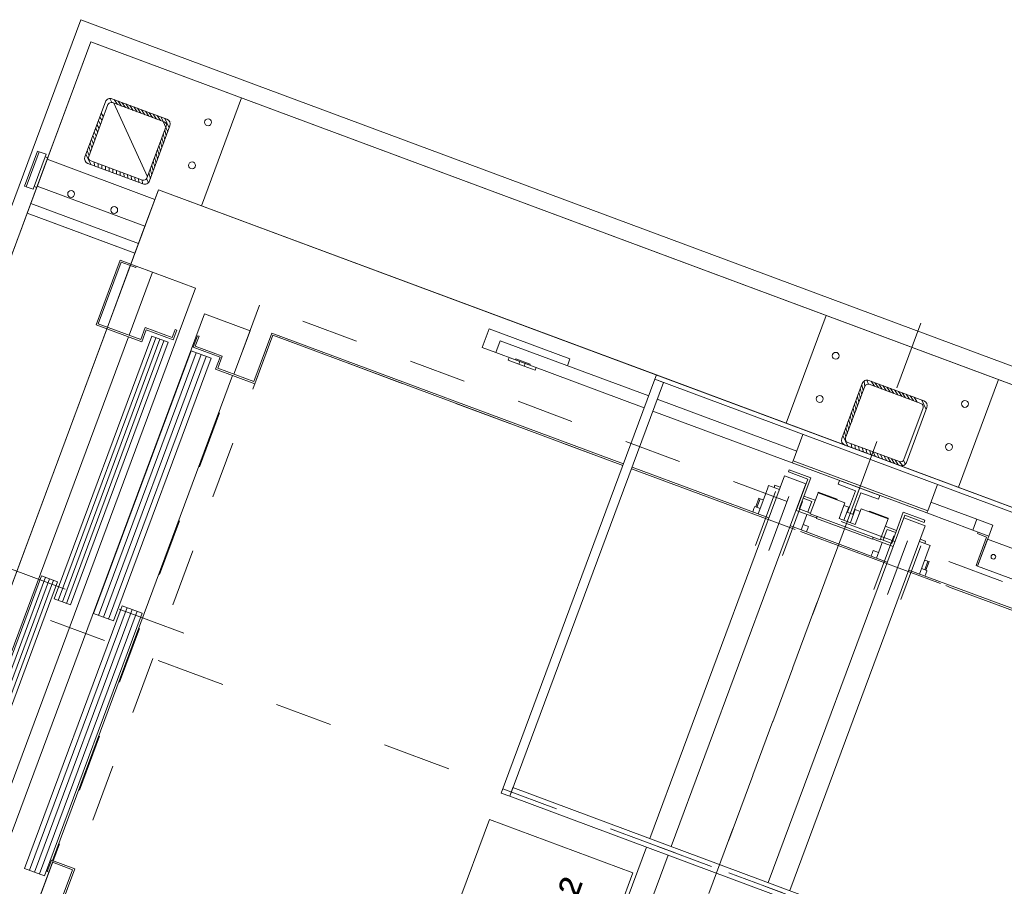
# Model space of a CAD drawing. Extents: x 5470850 to 5471103, y 5921888 to 5922012.
# Tile 40 of 44: x 5471055.25 to 5471056.97, y 5921915.31 to 5921916.82. Entities that reach past the tile are written whole.
import ezdxf

# ---------------------------------------------------------------- set-up
doc = ezdxf.new("R2010")
doc.units = 0
for name, pattern in [('ACAD_ISO04W100', [30, 24, -3, 0, -3]), ('AM_ISO02W050', [7.5, 6, -1.5]), ('AM_ISO08W050', [18, 12, -1.5, 3, -1.5])]:
    doc.linetypes.add(name, pattern=pattern)
doc.layers.get('0').update_dxf_attribs({"linetype": 'CONTINUOUS', "lineweight": 13})
for name, color, linetype, lineweight in [('AM_0', 7, 'CONTINUOUS', 50), ('LDCar-AM_0', 7, 'CONTINUOUS', 50), ('LDCar-AM_7', 4, 'AM_ISO08W050', 25), ('LDCar-AM_8', 1, 'CONTINUOUS', 25), ('LDCarFrame-AM_0', 7, 'CONTINUOUS', 50), ('LDCarFrame-AM_3', 6, 'AM_ISO02W050', 25), ('LDElectricalComponents-AM_0', 7, 'CONTINUOUS', 50), ('LDForces-AM_0', 7, 'CONTINUOUS', 50), ('LDGear-AM_0', 7, 'CONTINUOUS', 50), ('LDGear-AM_7', 4, 'AM_ISO08W050', 25), ('LDGuides-AM_0', 7, 'CONTINUOUS', 50), ('LDHallButton-AM_0', 7, 'CONTINUOUS', 50), ('LDRailBrackets-AM_0', 7, 'CONTINUOUS', 50), ('LDShaft-AM_0', 7, 'CONTINUOUS', 50), ('LDShaft-AM_7', 4, 'AM_ISO08W050', 25)]:
    doc.layers.add(name, color=color, linetype=linetype, lineweight=lineweight)
doc.styles.add('LD', font='ARIALUNI.TTF')

# ---------------------------------------------------------------- blocks, each defined once
blk = doc.blocks.new('zw$F2F8')
at = {"lineweight": 0}
h = blk.add_hatch(dxfattribs=at)
h.set_pattern_fill('HYPECUTREGION', color=0, scale=0.4999999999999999, angle=269.9999999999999, style=0, pattern_type=2)
h.set_pattern_definition([(224.9999999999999, (334.603640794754, -183.4998518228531), (-0.3535533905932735, 0.3535533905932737), [])])
h.paths.add_polyline_path([(362.2250211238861, 27.40014833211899), (362.2250211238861, 37.60014832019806, -0.414213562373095), (363.125020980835, 38.50014823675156), (373.3250210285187, 38.50014823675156, -0.414213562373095), (374.2250211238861, 37.60014832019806), (374.2250211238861, 27.40014827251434, -0.414213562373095), (373.3250209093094, 26.50014823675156), (363.1250208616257, 26.50014817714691, -0.414213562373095)], flags=0)
h.paths.add_polyline_path([(362.825021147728, 37.30014836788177), (362.8250210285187, 27.70014828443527, 0.414213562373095), (363.425020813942, 27.10014826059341), (373.0250209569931, 27.1001483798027, 0.414213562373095), (373.6250211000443, 27.70014834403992), (373.6250211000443, 37.30014830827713, 0.414213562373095), (373.0250210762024, 37.90014809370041), (363.4250211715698, 37.9001482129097, 0.414213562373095)], flags=0)
h = blk.add_hatch(dxfattribs=at)
h.set_pattern_fill('HYPECUTREGION', color=0, scale=0.4999999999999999, angle=269.9999999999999, style=0, pattern_type=2)
h.set_pattern_definition([(224.9999999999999, (334.603640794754, -324.0927804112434), (-0.3535533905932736, 0.3535533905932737), [])])
h.paths.add_polyline_path([(362.2250208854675, -113.192780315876), (362.2250211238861, -102.9927803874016, -0.414213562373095), (363.125020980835, -102.0927802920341), (373.3250210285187, -102.0927802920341, -0.414213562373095), (374.2250211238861, -102.9927802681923), (374.2250211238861, -113.192780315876, -0.414213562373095), (373.3250210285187, -114.0927802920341), (363.1250211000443, -114.0927802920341, -0.414213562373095)], flags=0)
h.paths.add_polyline_path([(362.825021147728, -103.2927803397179), (362.8250210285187, -112.8927803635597, 0.414213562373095), (363.4250210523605, -113.4927803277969), (373.0250209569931, -113.4927804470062, 0.414213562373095), (373.6250211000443, -112.8927803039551), (373.6250211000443, -103.2927803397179, 0.414213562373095), (373.0250210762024, -102.6927803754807), (363.4250209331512, -102.692780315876, 0.414213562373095)], flags=0)
at = {"color": 0, "linetype": 'Continuous', "lineweight": 0, "ltscale": 0.25}
for p, q in [((352.2250207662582, 24.50014811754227), (352.2250210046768, 44.5001482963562)), ((363.125020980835, 38.50014823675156), (373.3250210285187, 38.50014823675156)), ((373.0250211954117, 37.90014809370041), (363.4250210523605, 37.9001482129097)), ((362.2250211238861, 37.60014832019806), (362.2250211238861, 27.40014833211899)), ((362.825021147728, 37.30014836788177), (362.825021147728, 27.70014822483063)), ((373.625020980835, 27.70014810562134), (373.6250211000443, 37.30014830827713)), ((374.2250210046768, 37.60014814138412), (374.2250210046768, 27.40014833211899)), ((373.3250209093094, 26.50014823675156), (363.1250208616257, 26.50014817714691)), ((363.4250211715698, 27.10014796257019), (373.0250210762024, 27.10014802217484)), ((382.2250208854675, 16.50014835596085), (362.2250211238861, 16.50014835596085)), ((382.2250211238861, -92.0927803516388), (362.2250211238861, -92.09278053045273)), ((363.125020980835, -102.0927802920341), (373.3250210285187, -102.0927803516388)), ((373.0250211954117, -102.6927802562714), (363.4250211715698, -102.692780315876)), ((362.2250211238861, -102.9927802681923), (362.2250211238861, -113.1927802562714)), ((362.8250210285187, -103.2927802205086), (362.8250210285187, -112.8927803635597)), ((373.6250211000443, -112.8927803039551), (373.625020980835, -103.2927802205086)), ((374.2250208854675, -102.9927803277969), (374.2250207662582, -113.1927803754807)), ((373.3250210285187, -114.0927802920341), (363.1250211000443, -114.0927802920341)), ((363.4250210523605, -113.4927804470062), (373.0250211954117, -113.4927803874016)), ((382.2250211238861, -124.0927803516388), (362.2250210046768, -124.0927803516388))]:
    blk.add_line(p, q, dxfattribs=at)
at = {"color": 0, "linetype": 'ACAD_ISO04W100', "lineweight": 0, "ltscale": 0.25}
for p, q in [((374.2250210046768, 26.50014823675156), (374.2250210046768, 26.50014823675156)), ((374.2250211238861, -114.0927801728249), (374.2250211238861, -114.0927801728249))]:
    blk.add_line(p, q, dxfattribs=at)
at = {"color": 0, "lineweight": 0}
for points in [[(105.2250211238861, 47.50014799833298), (385.2250211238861, 47.50014817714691), (385.2250211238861, -263.4998518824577), (105.2250211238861, -263.4998519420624)], [(108.2250211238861, 44.50014805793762), (382.2250211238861, 44.50014799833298), (382.2250211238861, -260.4998517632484), (108.2250210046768, -260.4998519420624)], [(172.2250210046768, 44.50014811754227), (382.2250211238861, 44.50014799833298), (382.2250211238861, -260.4998517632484), (172.2250208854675, -260.4998518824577)], [(192.2250210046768, -240.4998518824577), (362.2250208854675, -240.4998518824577), (362.2250211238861, 24.50014811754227), (192.2250208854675, 24.50014811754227)]]:
    blk.add_lwpolyline(points, close=True, dxfattribs=at)
for centre, radius in [((356.2250208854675, 38.50014823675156), 0.5999999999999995), ((356.2250210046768, 30.50014817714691), 0.5999999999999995), ((368.2250211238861, 20.50014817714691), 0.5999999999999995), ((376.2250212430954, 20.50014841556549), 0.5999999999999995), ((368.2250211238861, -96.09278029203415), 0.6), ((376.2250213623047, -96.09278047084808), 0.6), ((368.2250212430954, -120.0927802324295), 0.6), ((376.2250211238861, -120.0927802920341), 0.6)]:
    blk.add_circle(centre, radius, dxfattribs=at)
at = {"color": 0, "linetype": 'Continuous', "lineweight": 0, "ltscale": 0.25}
for centre, radius, start, end in [((363.125020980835, 37.60014826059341), 0.8999999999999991, 90.00000314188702, 180.0000031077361), ((373.3250210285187, 37.60014826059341), 0.8999999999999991, 3.107736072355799e-06, 90.00000314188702), ((363.125020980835, 27.40014815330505), 0.8999999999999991, 180.0000031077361, 270.000003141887), ((373.3250210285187, 27.4001482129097), 0.8999999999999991, 270.000003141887, 3.107736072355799e-06), ((363.1250211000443, -102.9927803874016), 0.8999999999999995, 90.00000314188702, 180.0000031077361), ((373.325021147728, -102.9927803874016), 0.8999999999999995, 3.107736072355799e-06, 90.00000314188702), ((363.1250208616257, -113.1927804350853), 0.8999999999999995, 180.0000031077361, 270.000003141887), ((373.3250209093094, -113.1927804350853), 0.8999999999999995, 270.000003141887, 3.107736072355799e-06)]:
    blk.add_arc(centre, radius, start, end, dxfattribs=at)
at = {"color": 0, "linetype": 'Continuous', "lineweight": 0, "ltscale": 0.25, "extrusion": (-1.766963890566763e-13, 3.789561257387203e-14, -1)}
blk.add_arc((-363.4250210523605, 37.30014836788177), 0.5999999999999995, 359.9999968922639, 89.999996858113, dxfattribs=at)
at = {"color": 0, "linetype": 'Continuous', "lineweight": 0, "ltscale": 0.25, "extrusion": (1.51360405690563e-13, 6.278750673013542e-14, -1)}
blk.add_arc((-373.0250209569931, 37.30014830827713), 0.5999999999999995, 89.999996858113, 179.9999968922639, dxfattribs=at)
at = {"color": 0, "linetype": 'Continuous', "lineweight": 0, "ltscale": 0.25, "extrusion": (-6.300955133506e-14, -1.515824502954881e-13, -1)}
blk.add_arc((-363.4250210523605, 27.70014828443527), 0.5999999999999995, 269.999996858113, 359.9999968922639, dxfattribs=at)
at = {"color": 0, "linetype": 'Continuous', "lineweight": 0, "ltscale": 0.25, "extrusion": (1.51360405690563e-13, -6.2787506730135e-14, -1)}
blk.add_arc((-373.0250210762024, 27.70014828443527), 0.5999999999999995, 179.9999968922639, 269.999996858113, dxfattribs=at)
at = {"color": 0, "linetype": 'Continuous', "lineweight": 0, "ltscale": 0.25, "extrusion": (-1.766963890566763e-13, 3.789561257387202e-14, -1)}
blk.add_arc((-363.4250209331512, -103.2927802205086), 0.6, 359.9999968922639, 89.999996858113, dxfattribs=at)
at = {"color": 0, "linetype": 'Continuous', "lineweight": 0, "ltscale": 0.25, "extrusion": (1.51360405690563e-13, 6.278750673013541e-14, -1)}
blk.add_arc((-373.0250210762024, -103.2927803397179), 0.6, 89.999996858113, 179.9999968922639, dxfattribs=at)
at = {"color": 0, "linetype": 'Continuous', "lineweight": 0, "ltscale": 0.25, "extrusion": (-6.300955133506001e-14, -1.515824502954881e-13, -1)}
blk.add_arc((-363.4250210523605, -112.8927803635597), 0.6, 269.999996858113, 359.9999968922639, dxfattribs=at)
at = {"color": 0, "linetype": 'Continuous', "lineweight": 0, "ltscale": 0.25, "extrusion": (1.513604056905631e-13, -6.278750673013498e-14, -1)}
blk.add_arc((-373.0250210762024, -112.8927804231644), 0.6, 179.9999968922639, 269.999996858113, dxfattribs=at)
at = {"layer": 'AM_0', "color": 0, "lineweight": 0}
for p, q in [((359.625020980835, -37.89985179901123), (356.125020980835, -37.89985185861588)), ((356.125020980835, -37.89985185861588), (356.125020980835, -40.39985185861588)), ((359.625020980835, -52.89985185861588), (359.625020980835, -37.89985179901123)), ((358.3250209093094, -40.39985185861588), (356.125020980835, -40.39985185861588)), ((356.125020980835, -40.39985185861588), (356.125020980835, -44.07485181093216)), ((358.3250210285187, -67.99985188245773), (358.3250209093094, -40.39985185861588)), ((356.125020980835, -42.89985185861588), (355.625020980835, -42.89985185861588)), ((355.625020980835, -42.89985185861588), (355.625020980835, -44.89985185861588)), ((356.1250208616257, -44.89985185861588), (356.125020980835, -42.89985185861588)), ((356.3250210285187, -44.07485181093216), (356.125020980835, -44.07485181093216)), ((356.125020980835, -44.07485181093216), (356.125020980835, -46.7248517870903)), ((356.3250209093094, -46.7248517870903), (356.3250210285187, -44.07485181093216)), ((356.1250208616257, -44.89985185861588), (355.625020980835, -44.89985185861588)), ((355.625020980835, -44.89985185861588), (355.625020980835, -45.89985179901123)), ((355.625020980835, -45.89985179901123), (356.125020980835, -45.89985185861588)), ((355.625020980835, -45.89985179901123), (355.625020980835, -47.89985185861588)), ((356.125020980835, -45.89985185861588), (356.1250208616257, -44.89985185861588)), ((356.125020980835, -47.89985179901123), (356.125020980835, -45.89985185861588)), ((355.625020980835, -47.89985185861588), (356.125020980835, -47.89985179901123)), ((356.125020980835, -46.7248517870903), (356.125020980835, -67.99985182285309)), ((356.125020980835, -46.7248517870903), (356.3250209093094, -46.7248517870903)), ((358.3250209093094, -52.89985191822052), (359.625020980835, -52.89985185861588)), ((356.125020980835, -69.59985190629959), (356.125020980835, -95.49985176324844)), ((358.3250210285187, -95.49985182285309), (358.3250210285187, -69.59985184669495))]:
    blk.add_line(p, q, dxfattribs=at)
at = {"layer": 'LDCar-AM_0', "color": 0, "lineweight": 0}
for p, q in [((336.4250209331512, 26.50014811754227), (336.4250209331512, 18.00014817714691)), ((348.4250209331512, 26.50014811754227), (336.4250209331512, 26.50014811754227)), ((336.7250208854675, 18.30014818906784), (336.7250208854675, 26.20014810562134)), ((336.7250208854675, 26.20014810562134), (348.125020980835, 26.20014804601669)), ((348.125020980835, 26.20014804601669), (348.125020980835, 23.50014811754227)), ((348.4250209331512, 23.50014811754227), (348.4250209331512, 26.50014811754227)), ((348.125020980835, 23.50014811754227), (348.4250209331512, 23.50014811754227)), ((348.4250209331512, 20.50014811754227), (348.4250209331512, 23.50014811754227)), ((336.4250209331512, 20.50014811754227), (201.4250210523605, 20.50014817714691)), ((292.1700209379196, 20.20014810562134), (243.4300210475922, 20.20014816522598)), ((246.4250209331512, 20.50014811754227), (336.4250209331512, 20.50014811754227)), ((292.1700209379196, 17.20014816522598), (292.1700209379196, 20.20014810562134)), ((348.4250209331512, 20.50014811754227), (336.7250208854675, 20.50014811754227)), ((336.7250208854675, 20.50014811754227), (348.4250209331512, 20.50014811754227)), ((348.4250209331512, 12.50014811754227), (348.4250209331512, 20.50014811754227)), ((243.4300209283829, 17.20014816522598), (292.1700209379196, 17.20014816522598)), ((336.4250209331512, 18.00014817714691), (338.625020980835, 18.00014811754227)), ((338.9250209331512, 18.3001481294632), (336.7250208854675, 18.30014818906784)), ((338.625020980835, 18.00014811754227), (338.625020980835, 13.00014817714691)), ((338.9250209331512, 13.30014818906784), (338.9250209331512, 18.3001481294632)), ((337.9200209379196, 16.70014810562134), (289.1800208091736, 16.70014816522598)), ((289.1800208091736, 16.70014816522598), (289.1800210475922, 13.70014810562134)), ((337.9200209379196, 13.70014816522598), (337.9200209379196, 16.70014810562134)), ((201.4250209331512, 12.50014811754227), (348.4250209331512, 12.50014811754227)), ((289.1800210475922, 13.70014810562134), (337.9200209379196, 13.70014816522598)), ((338.625020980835, 13.00014817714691), (340.4250209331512, 13.00014817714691)), ((340.4250209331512, 13.30014818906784), (338.9250209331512, 13.30014818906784)), ((340.4250209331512, 13.00014817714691), (340.4250209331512, 13.30014818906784)), ((344.7750209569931, 9.500148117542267), (196.8250209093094, 9.500148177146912)), ((337.9200210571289, 9.400148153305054), (289.1800209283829, 9.400148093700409)), ((289.1800209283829, 9.400148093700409), (289.1800210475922, 5.700148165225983)), ((337.9200209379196, 5.700148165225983), (337.9200210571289, 9.400148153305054)), ((340.7750209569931, 9.30014818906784), (338.625020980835, 9.300148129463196)), ((338.625020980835, 9.300148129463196), (338.625020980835, 4.300148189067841)), ((338.9250209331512, 9.000148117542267), (340.7750209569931, 9.000148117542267)), ((338.9250209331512, 4.000148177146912), (338.9250209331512, 9.000148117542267)), ((340.7750209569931, 9.000148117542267), (340.7750209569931, 9.30014818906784)), ((344.7750208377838, 1.000148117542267), (344.7750209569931, 9.500148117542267)), ((292.1700209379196, 5.200148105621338), (243.4300210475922, 5.200148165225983)), ((243.4300210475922, 5.200148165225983), (243.4300210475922, 1.500148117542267)), ((289.1800210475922, 5.700148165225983), (337.9200209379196, 5.700148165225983)), ((292.1700209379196, 1.500148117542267), (292.1700209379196, 5.200148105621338)), ((338.625020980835, 4.300148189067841), (336.4250209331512, 4.300148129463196)), ((336.4250209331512, 4.300148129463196), (336.4250209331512, -2.999851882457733)), ((336.7250210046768, 4.000148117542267), (338.9250209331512, 4.000148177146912)), ((336.7250208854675, -2.699851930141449), (336.7250210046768, 4.000148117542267)), ((196.8250210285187, 1.000148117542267), (244.2750209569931, 1.000148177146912)), ((243.4300210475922, 1.500148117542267), (292.1700209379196, 1.500148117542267)), ((246.4250209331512, 1.300148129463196), (244.2750209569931, 1.300148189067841)), ((244.2750209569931, 1.300148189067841), (244.2750209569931, 1.000148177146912)), ((244.2750209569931, 1.000148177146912), (246.1250208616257, 1.000148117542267)), ((246.1250208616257, 1.000148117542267), (246.125020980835, -2.699851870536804)), ((246.4250210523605, -2.999851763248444), (246.4250209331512, 1.300148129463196)), ((336.4250209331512, 1.150148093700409), (246.4250209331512, 1.150148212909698)), ((336.7250208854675, 1.000148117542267), (344.7750208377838, 1.000148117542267)), ((246.125020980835, -2.699851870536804), (225.1250208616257, -2.699851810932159)), ((225.4250209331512, -2.999851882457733), (246.4250210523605, -2.999851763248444)), ((336.4250209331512, -2.999851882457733), (345.4250209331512, -2.999851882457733)), ((345.7250210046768, -2.699851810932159), (336.7250208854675, -2.699851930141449)), ((345.4250209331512, -2.999851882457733), (345.4250209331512, -67.99985188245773)), ((345.7250210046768, -67.99985188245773), (345.7250210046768, -2.699851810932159)), ((345.4250210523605, -69.59985190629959), (345.4250209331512, -86.99985182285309)), ((345.7250208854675, -94.99985188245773), (345.7250208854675, -69.59985190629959)), ((345.7250210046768, -116.9998518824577), (345.7250210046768, -98.99985188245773)), ((345.7250208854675, -213.299851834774), (345.7250210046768, -120.9998518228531)), ((345.4250209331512, -128.9998518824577), (345.4250209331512, -212.9998518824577))]:
    blk.add_line(p, q, dxfattribs=at)
at = {"layer": 'LDCar-AM_7', "color": 0, "lineweight": 0}
blk.add_line((291.4250210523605, -6.499851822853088), (291.4250209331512, 31.00014811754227), dxfattribs=at)
at = {"layer": 'LDCar-AM_8', "color": 0, "lineweight": 0}
for p, q in [((292.1750209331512, 19.45014816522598), (243.4250209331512, 19.45014816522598)), ((292.1750209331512, 18.70014816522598), (243.4250209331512, 18.70014816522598)), ((292.1750209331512, 17.95014822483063), (243.4250209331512, 17.95014816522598)), ((337.9250209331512, 15.95014816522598), (289.1750209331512, 15.95014816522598)), ((337.9250209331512, 15.20014816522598), (289.1750209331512, 15.20014816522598)), ((337.9250209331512, 14.45014822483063), (289.1750209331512, 14.45014816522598)), ((337.9250209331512, 8.475148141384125), (289.1750209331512, 8.475148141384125)), ((337.9250210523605, 7.550148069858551), (289.1750209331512, 7.550148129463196)), ((337.9250209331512, 6.625148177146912), (289.1750209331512, 6.625148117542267)), ((292.1750209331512, 4.275148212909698), (243.4250209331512, 4.275148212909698)), ((292.1750210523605, 3.350148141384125), (243.4250209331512, 3.350148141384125)), ((292.1750209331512, 2.425148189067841), (243.4250209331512, 2.425148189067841))]:
    blk.add_line(p, q, dxfattribs=at)
at = {"layer": 'LDCarFrame-AM_0', "color": 0, "lineweight": 0}
for p, q in [((351.4250209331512, -93.99985188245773), (351.0250209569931, -93.99985188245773)), ((351.4250210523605, -94.99985182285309), (351.4250209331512, -93.99985188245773)), ((284.625020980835, -94.99985194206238), (218.1193609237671, -94.99985188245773)), ((353.5250209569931, -94.99985182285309), (286.2250208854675, -94.99985182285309)), ((353.5250209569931, -98.99985188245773), (353.5250209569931, -94.99985182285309)), ((354.8250210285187, -95.39985185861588), (354.4250210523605, -95.39985191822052)), ((354.4250210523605, -95.39985191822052), (354.4250209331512, -98.99985188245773)), ((354.8250210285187, -99.39985185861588), (354.8250210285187, -95.39985185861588)), ((218.1193609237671, -98.99985188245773), (284.625020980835, -98.99985182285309)), ((286.2250208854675, -98.99985188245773), (353.5250209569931, -98.99985188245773)), ((354.4250209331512, -98.99985188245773), (348.625020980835, -98.99985188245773)), ((348.625020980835, -98.99985188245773), (348.625020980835, -102.799851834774)), ((349.0250210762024, -99.39985185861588), (354.8250210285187, -99.39985185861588)), ((349.0250209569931, -101.4998518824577), (349.0250210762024, -99.39985185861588)), ((351.4250209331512, -101.4998518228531), (351.4250209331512, -99.39985185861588)), ((348.9250209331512, -102.799851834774), (348.5250208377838, -102.799851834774)), ((348.5250208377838, -102.799851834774), (348.5250209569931, -113.1998518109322)), ((348.9250209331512, -101.4998518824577), (348.9250210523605, -114.4998518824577)), ((352.8250210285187, -101.4998518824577), (348.9250209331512, -101.4998518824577)), ((352.8250210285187, -106.4998518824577), (352.8250210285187, -101.4998518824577)), ((352.9250210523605, -101.4998518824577), (352.8250210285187, -101.4998518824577)), ((352.9250209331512, -104.9998518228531), (352.9250210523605, -101.4998518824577)), ((352.8250209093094, -104.9998518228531), (352.9250209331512, -104.9998518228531)), ((349.9250209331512, -109.4998518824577), (349.9250209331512, -106.4998518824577)), ((349.9250209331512, -106.4998518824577), (352.8250210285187, -106.4998518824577)), ((352.3250210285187, -106.4998518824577), (349.9250209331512, -106.4998518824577)), ((349.9250209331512, -107.3998518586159), (352.3250210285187, -107.3998518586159)), ((351.4250209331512, -108.5998518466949), (351.4250210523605, -107.3998518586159)), ((352.3250210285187, -107.3998518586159), (352.3250210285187, -106.4998518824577)), ((352.3250210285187, -108.5998519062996), (349.9250209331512, -108.5998519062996)), ((352.8250210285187, -109.4998518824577), (349.9250209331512, -109.4998518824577)), ((349.9250209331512, -109.4998518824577), (352.3250209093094, -109.4998518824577)), ((352.3250209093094, -109.4998518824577), (352.3250210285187, -108.5998519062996)), ((352.8250209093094, -114.4998518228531), (352.8250210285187, -109.4998518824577)), ((352.9250210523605, -110.9998518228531), (352.8250210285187, -110.9998518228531)), ((352.9250209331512, -114.4998518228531), (352.9250210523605, -110.9998518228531)), ((348.5250209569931, -113.1998518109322), (348.9250209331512, -113.1998518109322)), ((348.625020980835, -113.1998518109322), (348.625020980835, -116.9998518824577)), ((348.9250210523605, -114.4998518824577), (352.8250209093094, -114.4998518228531)), ((349.0250209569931, -116.5998519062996), (349.0250209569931, -114.4998518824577)), ((351.4250210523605, -116.5998519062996), (351.4250209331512, -114.4998518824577)), ((352.8250209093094, -114.4998518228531), (352.9250209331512, -114.4998518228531)), ((353.9250209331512, -116.9998518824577), (286.2250208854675, -116.9998518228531)), ((348.625020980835, -116.9998518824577), (354.4250210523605, -116.9998518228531)), ((354.8250209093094, -116.5998517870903), (349.0250209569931, -116.5998519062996)), ((353.9250209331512, -120.9998518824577), (353.9250209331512, -116.9998518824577)), ((354.4250210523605, -116.9998518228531), (354.4250209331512, -120.5998519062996)), ((354.8250210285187, -120.5998518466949), (354.8250209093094, -116.5998517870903)), ((286.2250210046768, -120.9998518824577), (353.9250209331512, -120.9998518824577)), ((351.4250209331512, -121.9998518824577), (351.4250209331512, -120.9998518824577)), ((354.4250209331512, -120.5998519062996), (354.8250210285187, -120.5998518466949)), ((356.1250208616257, -120.4998518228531), (356.125020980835, -128.9998518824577)), ((358.125020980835, -128.9998518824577), (358.125020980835, -120.4998518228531)), ((351.0250209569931, -121.9998518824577), (351.4250209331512, -121.9998518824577)), ((356.125020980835, -129.9998518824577), (355.8250210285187, -129.9998517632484)), ((355.8250210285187, -129.9998517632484), (355.8250210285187, -131.6998518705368)), ((356.125020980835, -128.9998518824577), (358.125020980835, -128.9998518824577)), ((358.125020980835, -128.9998518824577), (356.125020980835, -128.9998518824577)), ((356.125020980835, -128.9998518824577), (356.1250208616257, -131.9998518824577)), ((356.1250208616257, -131.9998518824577), (356.125020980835, -129.9998518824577)), ((358.1250208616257, -131.9998518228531), (358.125020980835, -128.9998518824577)), ((355.8250210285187, -131.6998518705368), (350.5250209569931, -131.6998518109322)), ((350.5250209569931, -131.6998518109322), (350.5250209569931, -131.9998518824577)), ((350.5250209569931, -131.9998518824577), (356.1250208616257, -131.9998518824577)), ((355.5250208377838, -131.9998518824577), (350.5250209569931, -131.9998518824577)), ((350.5250209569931, -131.9998518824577), (350.5250209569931, -164.9998518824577)), ((355.5250210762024, -164.9998518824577), (355.5250208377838, -131.9998518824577)), ((356.1250208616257, -131.9998518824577), (358.1250208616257, -131.9998518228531))]:
    blk.add_line(p, q, dxfattribs=at)
at = {"layer": 'LDCarFrame-AM_3', "color": 0, "lineweight": 0}
for p, q in [((349.5250209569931, 1.000148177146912), (221.3250210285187, 1.000148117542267)), ((349.5250209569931, 1.000148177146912), (221.3250210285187, 1.000148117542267)), ((349.5250209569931, 1.000148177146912), (221.3250210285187, 1.000148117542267)), ((349.5250209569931, 1.000148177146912), (221.3250210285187, 1.000148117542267)), ((349.5250209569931, -216.9998518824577), (349.5250209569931, 1.000148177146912)), ((349.5250209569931, -216.9998518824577), (349.5250209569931, 1.000148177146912)), ((349.5250209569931, -216.9998518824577), (349.5250209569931, 1.000148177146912)), ((349.5250209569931, -216.9998518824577), (349.5250209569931, 1.000148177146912)), ((345.4250209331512, -2.999851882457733), (225.4250209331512, -2.999851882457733)), ((345.4250209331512, -86.99985182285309), (345.4250209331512, -2.999851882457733)), ((345.4250209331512, -212.9998518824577), (345.4250209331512, -128.9998518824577))]:
    blk.add_line(p, q, dxfattribs=at)
at = {"layer": 'LDElectricalComponents-AM_0', "color": 0, "lineweight": 0}
for p, q in [((361.4250209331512, -67.99985188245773), (284.6250208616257, -67.99985188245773)), ((284.6250208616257, -67.99985188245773), (284.625020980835, -69.5998517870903)), ((361.4250209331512, -69.5998517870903), (361.4250209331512, -67.99985188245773)), ((362.2250210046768, -67.99985182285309), (361.4250209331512, -67.99985188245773)), ((361.4250209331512, -67.99985188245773), (361.4250209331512, -147.9998518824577)), ((362.2250210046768, -147.9998518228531), (362.2250210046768, -67.99985182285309)), ((284.625020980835, -69.5998517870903), (361.4250209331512, -69.5998517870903)), ((286.2250210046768, -69.5998517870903), (284.625020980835, -69.5998517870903)), ((284.625020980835, -69.5998517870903), (284.625020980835, -240.4998518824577)), ((286.2250210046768, -240.4998518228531), (286.2250210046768, -69.5998517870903))]:
    blk.add_line(p, q, dxfattribs=at)
at = {"layer": 'LDForces-AM_0', "color": 0, "lineweight": 0}
for p, q in [((352.8719475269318, -133.6303000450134), (352.7421782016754, -133.71700912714)), ((353.0250209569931, -133.5998519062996), (352.8719475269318, -133.6303000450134)), ((353.1780943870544, -133.6302999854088), (353.0250209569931, -133.5998519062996)), ((353.3078635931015, -133.71700912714), (353.1780943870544, -133.6302999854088)), ((352.6554690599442, -133.8467784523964), (352.625020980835, -133.9998518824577)), ((352.625020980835, -133.9998518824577), (352.6554691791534, -134.1529252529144)), ((352.7421782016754, -133.71700912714), (352.6554690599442, -133.8467784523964)), ((352.6554691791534, -134.1529252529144), (352.7421782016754, -134.2826945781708)), ((352.7421782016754, -134.2826945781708), (352.8719475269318, -134.3694036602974)), ((352.8719475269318, -134.3694036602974), (353.0250209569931, -134.3998518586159)), ((353.0250209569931, -134.3998518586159), (353.1780943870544, -134.3694036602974)), ((353.1780943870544, -134.3694036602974), (353.3078637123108, -134.2826945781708)), ((353.3945728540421, -133.8467784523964), (353.3078635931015, -133.71700912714)), ((353.3078637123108, -134.2826945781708), (353.3945728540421, -134.1529252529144)), ((353.4250209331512, -133.9998518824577), (353.3945728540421, -133.8467784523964)), ((353.3945728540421, -134.1529252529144), (353.4250209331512, -133.9998518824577))]:
    blk.add_line(p, q, dxfattribs=at)
at = {"layer": 'LDGear-AM_0', "color": 0, "lineweight": 0}
for p, q in [((345.922509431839, -91.99985188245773), (345.7250208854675, -91.99985188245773)), ((346.3442597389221, -91.99985188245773), (345.922509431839, -91.99985188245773)), ((346.6260644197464, -91.99985188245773), (346.3442597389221, -91.99985188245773)), ((346.7250208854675, -91.99985188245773), (346.6260644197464, -91.99985188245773)), ((346.7250208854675, -92.99985188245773), (346.7250208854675, -91.99985188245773)), ((348.3250209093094, -92.19985193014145), (346.7250210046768, -92.19985181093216)), ((346.7250210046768, -92.39985185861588), (348.3250209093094, -92.39985185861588)), ((348.3250209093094, -92.39985185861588), (346.7250210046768, -92.39985185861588)), ((348.3250209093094, -92.39985185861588), (348.3250209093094, -92.19985193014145)), ((348.3250209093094, -92.99985188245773), (348.3250209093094, -92.39985185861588)), ((347.5680482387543, -92.99985182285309), (345.7250208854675, -92.99985182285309)), ((349.3848189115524, -92.99985188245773), (347.5680482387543, -92.99985182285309)), ((350.5987462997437, -92.99985188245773), (349.3848189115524, -92.99985188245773)), ((351.0250209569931, -92.99985188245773), (350.5987462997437, -92.99985188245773)), ((351.0250210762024, -94.99985188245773), (351.0250209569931, -92.99985188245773)), ((351.0250209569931, -100.9998518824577), (351.0250209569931, -99.39985185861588)), ((345.7250208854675, -100.9998518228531), (347.5680482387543, -100.9998518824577)), ((346.7250208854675, -101.9998518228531), (346.7250208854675, -100.9998518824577)), ((347.5680482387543, -100.9998518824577), (348.625020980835, -100.9998518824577)), ((349.0250209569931, -100.9998518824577), (349.3848189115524, -100.9998518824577)), ((349.3848189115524, -100.9998518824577), (350.5987462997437, -100.9998518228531)), ((350.5987462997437, -100.9998518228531), (351.0250209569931, -100.9998518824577)), ((345.7250208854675, -101.9998518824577), (345.922509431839, -101.9998518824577)), ((345.922509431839, -101.9998518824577), (346.3442597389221, -101.9998518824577)), ((346.3442597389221, -101.9998518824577), (346.6260644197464, -101.9998517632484)), ((346.6260644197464, -101.9998517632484), (346.7250208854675, -101.9998518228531)), ((345.922509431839, -113.9998518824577), (345.7250208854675, -113.9998518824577)), ((346.3442597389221, -113.9998518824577), (345.922509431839, -113.9998518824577)), ((346.6260644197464, -113.9998518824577), (346.3442597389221, -113.9998518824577)), ((346.7250211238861, -113.9998518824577), (346.6260644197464, -113.9998518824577)), ((346.7250208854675, -114.9998518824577), (346.7250211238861, -113.9998518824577)), ((347.5680482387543, -114.9998518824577), (345.7250208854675, -114.9998518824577)), ((348.625020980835, -114.9998518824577), (347.5680482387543, -114.9998518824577)), ((349.3848189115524, -114.9998518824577), (349.0250209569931, -114.9998518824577)), ((350.5987462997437, -114.9998518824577), (349.3848189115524, -114.9998518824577)), ((351.0250209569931, -114.9998518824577), (350.5987462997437, -114.9998518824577)), ((351.0250210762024, -116.5998519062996), (351.0250209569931, -114.9998518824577)), ((351.0250209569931, -122.9998517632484), (351.0250209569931, -120.9998517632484)), ((345.7250208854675, -122.9998518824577), (347.5680482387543, -122.9998518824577)), ((346.7250211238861, -123.9998518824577), (346.7250208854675, -122.9998518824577)), ((347.5680482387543, -122.9998518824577), (349.3848189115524, -122.9998517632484)), ((348.3250209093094, -123.5998518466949), (348.3250209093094, -122.9998518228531)), ((349.3848189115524, -122.9998517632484), (350.5987462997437, -122.9998518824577)), ((350.5987462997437, -122.9998518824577), (351.0250209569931, -122.9998517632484)), ((345.7250208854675, -123.9998518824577), (345.922509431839, -123.9998518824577)), ((345.922509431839, -123.9998518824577), (346.3442597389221, -123.9998518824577)), ((346.3442597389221, -123.9998518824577), (346.6260644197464, -123.9998518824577)), ((346.6260644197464, -123.9998518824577), (346.7250211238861, -123.9998518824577)), ((346.7250208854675, -123.5998518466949), (348.3250209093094, -123.5998518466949)), ((348.3250209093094, -123.5998518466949), (346.7250208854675, -123.5998518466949)), ((346.7250208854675, -123.799851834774), (348.3250209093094, -123.7998518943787)), ((348.3250209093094, -123.7998518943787), (348.3250209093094, -123.5998518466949))]:
    blk.add_line(p, q, dxfattribs=at)
at = {"layer": 'LDGear-AM_7', "color": 0, "lineweight": 0}
for p, q in [((285.4250210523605, -128.799851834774), (285.4250209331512, -87.19985181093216)), ((345.4250209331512, -86.99985182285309), (345.4250209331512, -87.99985188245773)), ((345.4250209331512, -87.99985188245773), (345.4250209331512, -100.9998518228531)), ((340.4250209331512, -94.49985182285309), (350.4250209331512, -94.49985188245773)), ((340.4250209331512, -96.99985188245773), (350.4250209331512, -96.99985188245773)), ((340.4250209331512, -99.49985188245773), (350.4250209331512, -99.49985188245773)), ((345.4250209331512, -100.9998518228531), (345.4250209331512, -102.9998518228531)), ((345.4250209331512, -102.9998518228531), (345.4250210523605, -112.9998518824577)), ((334.8250210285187, -107.9998518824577), (236.0250210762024, -107.9998518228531)), ((356.0250209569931, -107.9998518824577), (334.8250210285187, -107.9998518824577)), ((345.4250210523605, -112.9998518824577), (345.4250209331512, -114.9998518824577)), ((340.4250209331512, -116.4998518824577), (350.4250209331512, -116.4998518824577)), ((345.4250209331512, -114.9998518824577), (345.4250209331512, -127.9998518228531)), ((340.4250209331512, -118.9998518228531), (350.4250209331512, -118.9998518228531)), ((340.4250209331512, -121.4998517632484), (350.4250209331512, -121.4998517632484)), ((345.4250209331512, -127.9998518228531), (345.4250209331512, -128.9998518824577))]:
    blk.add_line(p, q, dxfattribs=at)
at = {"layer": 'LDGuides-AM_0', "color": 0, "lineweight": 0}
for p, q in [((356.125020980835, -104.2498518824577), (355.4250209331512, -104.2498518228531)), ((355.4250209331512, -104.2498518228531), (355.4250209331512, -107.4998518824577)), ((356.1250208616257, -111.7498518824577), (356.125020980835, -104.2498518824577)), ((355.4250209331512, -107.4998518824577), (351.4250210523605, -107.4998518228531)), ((351.4250209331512, -108.4998518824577), (355.4250209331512, -108.4998518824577)), ((355.4250209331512, -108.4998518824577), (355.4250209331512, -111.7498518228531)), ((355.4250209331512, -111.7498518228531), (356.1250208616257, -111.7498518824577))]:
    blk.add_line(p, q, dxfattribs=at)
at = {"layer": 'LDHallButton-AM_0', "color": 0, "lineweight": 0}
for p, q in [((361.1750209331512, 46.60014814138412), (354.6750209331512, 46.60014814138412)), ((354.6750209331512, 46.60014814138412), (354.6750209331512, 46.3001481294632)), ((361.1750209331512, 46.30014806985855), (354.6750209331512, 46.3001481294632)), ((354.6750209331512, 46.3001481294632), (354.6750209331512, 45.00014817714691)), ((354.6750209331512, 46.3001481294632), (361.1750209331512, 46.30014806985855)), ((361.1750209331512, 46.30014806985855), (361.1750209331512, 46.60014814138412)), ((361.1750209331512, 45.00014817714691), (361.1750209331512, 46.30014806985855)), ((354.6750209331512, 45.00014817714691), (361.1750209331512, 45.00014817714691)), ((360.6750209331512, 45.00014811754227), (355.1750209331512, 45.00014811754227)), ((355.1750209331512, 45.00014811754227), (355.1750209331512, 44.50014811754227)), ((360.6750209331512, 44.50014817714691), (360.6750209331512, 45.00014811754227)), ((355.1750209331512, 44.50014811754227), (360.6750209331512, 44.50014817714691))]:
    blk.add_line(p, q, dxfattribs=at)
at = {"layer": 'LDRailBrackets-AM_0', "color": 0, "lineweight": 0}
for p, q in [((356.5250209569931, -95.49985188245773), (356.125020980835, -95.49985176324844)), ((356.125020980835, -95.49985176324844), (356.1250208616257, -120.4998518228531)), ((361.4250209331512, -95.49985188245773), (356.5250209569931, -95.49985188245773)), ((356.5250209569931, -95.49985188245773), (356.5250209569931, -120.4998518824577)), ((356.5250209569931, -120.4998518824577), (356.5250209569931, -95.49985188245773)), ((356.1250208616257, -120.4998518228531), (356.5250209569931, -120.4998518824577)), ((356.5250209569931, -120.4998518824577), (361.4250210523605, -120.4998518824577))]:
    blk.add_line(p, q, dxfattribs=at)
at = {"layer": 'LDShaft-AM_0', "color": 0, "lineweight": 0}
for p, q in [((350.4250209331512, 44.50014817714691), (232.4250209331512, 44.50014811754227)), ((355.4250209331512, 44.50014817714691), (350.4250209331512, 44.50014817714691)), ((350.4250209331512, 44.50014817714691), (350.4250209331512, 24.50014811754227)), ((350.4250210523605, 32.50014811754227), (350.4250209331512, 44.50014817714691)), ((360.4250209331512, 44.50014811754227), (355.4250209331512, 44.50014817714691)), ((355.4250210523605, 24.50014811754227), (355.4250209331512, 44.50014817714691)), ((362.2250208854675, 44.50014811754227), (360.4250209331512, 44.50014811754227)), ((360.4250209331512, 44.50014811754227), (360.4250209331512, 24.50014811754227)), ((382.2250208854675, 44.50014811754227), (362.2250208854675, 44.50014811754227)), ((382.2250210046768, -260.4998518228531), (382.2250208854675, 44.50014811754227)), ((350.4250209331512, 24.50014811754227), (350.4250210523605, 32.50014811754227)), ((246.4250209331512, 24.50014811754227), (336.4250210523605, 24.50014823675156)), ((336.7250210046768, 24.50014811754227), (348.125020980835, 24.50014817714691)), ((348.4250209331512, 24.50014817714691), (350.4250209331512, 24.50014811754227)), ((350.4250209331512, 24.50014811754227), (355.4250210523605, 24.50014811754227)), ((355.4250210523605, 24.50014811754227), (360.4250209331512, 24.50014811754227)), ((360.4250209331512, 24.50014811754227), (362.2250210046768, 24.50014811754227)), ((362.2250210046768, -67.99985182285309), (362.2250210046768, 24.50014811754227)), ((362.2250210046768, 24.50014811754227), (362.2250208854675, -240.4998518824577)), ((279.6126352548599, -67.66651850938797), (240.4250209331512, -67.66651850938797)), ((279.6126352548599, -94.33318519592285), (279.6126352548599, -67.66651850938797)), ((240.425020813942, -94.3331851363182), (279.6126352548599, -94.33318519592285))]:
    blk.add_line(p, q, dxfattribs=at)
at = {"layer": 'LDShaft-AM_7', "color": 0, "lineweight": 0}
for p, q in [((285.4250209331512, -267.9998518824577), (285.4250209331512, 52.00014817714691)), ((164.7250208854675, -107.9998518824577), (389.7250208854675, -107.9998518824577))]:
    blk.add_line(p, q, dxfattribs=at)
at = {"layer": 'LDShaft-AM_0', "color": 0, "lineweight": 0, "insert": (245.4250210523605, -80.99985182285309), "char_height": 6.249999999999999, "attachment_point": 4, "style": 'LD'}
blk.add_mtext('\\fArial Unicode MS|b0|i0;\\l\\C256;AKV=\\P2.52 m²', dxfattribs=at)

msp = doc.modelspace()

# ---------------------------------------------------------------- block references
at = {"xscale": 0.01, "yscale": 0.01, "zscale": 0.01, "rotation": 69.60599730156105}
msp.add_blockref('zw$F2F8', (5471054.461932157, 5921913.038739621, -10.18), dxfattribs=at)

doc.saveas('drawing.dxf')
